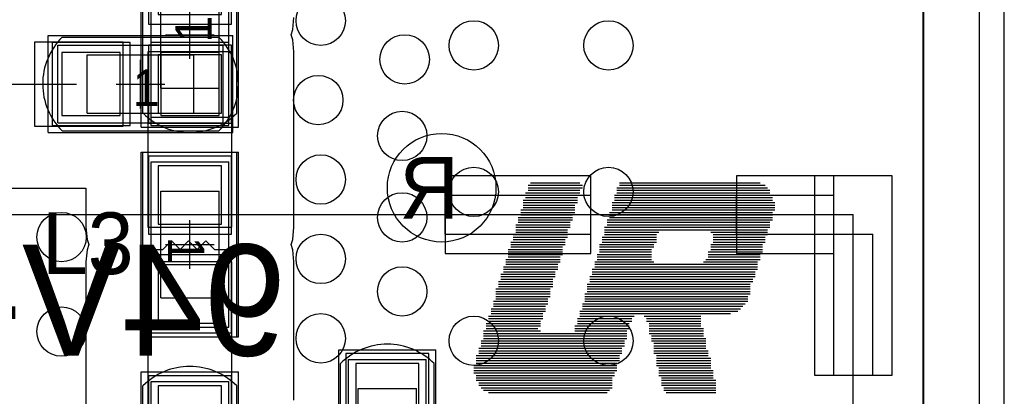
# Model space of a CAD drawing. Extents: x 772.1 to 790.6, y 469.2 to 502.5.
# Tile 12 of 14: x 779.5 to 789.6, y 486.4 to 490.3. Entities that reach past the tile are written whole.
import ezdxf

# ---------------------------------------------------------------- set-up
doc = ezdxf.new("R2010")
doc.units = 0
doc.layers.get('0').update_dxf_attribs({"linetype": 'CONTINUOUS'})
for name, color, linetype in [('BOTTOMLAYER', 5, 'CONTINUOUS'), ('BOTTOMOVERLAY', 54, 'CONTINUOUS'), ('KEEPOUTLAYER', 6, 'CONTINUOUS'), ('MECHANICAL1', 6, 'CONTINUOUS'), ('MECHANICAL15', 56, 'CONTINUOUS'), ('MECHANICAL16', 56, 'CONTINUOUS'), ('MECHANICAL2', 216, 'CONTINUOUS'), ('MIDLAYER1', 16, 'CONTINUOUS'), ('MIDLAYER2', 76, 'CONTINUOUS'), ('MULTILAYER', 9, 'CONTINUOUS'), ('TOPLAYER', 1, 'CONTINUOUS'), ('TOPOVERLAY', 2, 'CONTINUOUS'), ('TOPPASTE', 8, 'CONTINUOUS'), ('TOPSOLDER', 216, 'CONTINUOUS')]:
    doc.layers.add(name, color=color, linetype=linetype)

# ---------------------------------------------------------------- blocks, each defined once
blk = doc.blocks.new('0402C_2')
at = {"layer": 'MECHANICAL15'}
for p, q in [((-0.850001, 0.399999), (-0.850001, -0.399999)), ((-0.850001, 0.399999), (0.850001, 0.399999)), ((0.850001, 0.399999), (0.850001, -0.399999)), ((-0.850001, -0.399999), (0.850001, -0.399999))]:
    blk.add_line(p, q, dxfattribs=at)
at = {"layer": 'MECHANICAL16'}
for p, q in [((-0.950001, 0.499999), (-0.950001, -0.499999)), ((-0.950001, 0.499999), (0.950001, 0.499999)), ((0.950001, 0.499999), (0.950001, -0.499999)), ((-0.549999, 0.299999), (-0.549999, -0.299999)), ((-0.549999, 0.299999), (0.549999, 0.299999)), ((0, 0.249999), (0, -0.249999)), ((0.549999, 0.299999), (0.549999, -0.299999)), ((-0.249999, 0), (0.249999, 0)), ((-0.549999, -0.299999), (0.549999, -0.299999)), ((-0.950001, -0.499999), (0.950001, -0.499999))]:
    blk.add_line(p, q, dxfattribs=at)
at = {"layer": 'TOPLAYER'}
for p, q in [((-0.208001, 0.325001), (-0.807999, 0.325001)), ((-0.807999, 0.325001), (-0.807999, -0.325001)), ((-0.208001, -0.325001), (-0.208001, 0.325001)), ((0.807999, 0.325001), (0.208001, 0.325001)), ((0.208001, 0.325001), (0.208001, -0.325001)), ((0.807999, -0.325001), (0.807999, 0.325001)), ((-0.807999, -0.325001), (-0.208001, -0.325001)), ((0.208001, -0.325001), (0.807999, -0.325001))]:
    blk.add_line(p, q, dxfattribs=at)
at = {"layer": 'TOPOVERLAY'}
for p, q in [((-0.806265, 0.4826), (-0.807319, 0.481546)), ((-0.806265, 0.4826), (0.806265, 0.4826)), ((0.806265, 0.4826), (0.807316, 0.481548)), ((-0.806262, -0.4826), (0.806262, -0.4826))]:
    blk.add_line(p, q, dxfattribs=at)
for centre, radius, start, end in [((-0.325768, -0.000003), 0.68101, 135.000184, 225.125), ((0.325765, -0.000003), 0.681015, -45.125, 44.999816)]:
    blk.add_arc(centre, radius, start, end, dxfattribs=at)
at = {"layer": 'TOPPASTE'}
for p, q in [((-0.208001, 0.325001), (-0.807999, 0.325001)), ((-0.807999, 0.325001), (-0.807999, -0.325001)), ((-0.208001, -0.325001), (-0.208001, 0.325001)), ((0.807999, 0.325001), (0.208001, 0.325001)), ((0.208001, 0.325001), (0.208001, -0.325001)), ((0.807999, -0.325001), (0.807999, 0.325001)), ((-0.807999, -0.325001), (-0.208001, -0.325001)), ((0.208001, -0.325001), (0.807999, -0.325001))]:
    blk.add_line(p, q, dxfattribs=at)
at = {"layer": 'TOPSOLDER'}
for p, q in [((-0.106401, 0.426601), (-0.909599, 0.426601)), ((-0.909599, 0.426601), (-0.909599, -0.426601)), ((-0.106401, -0.426601), (-0.106401, 0.426601)), ((0.909599, 0.426601), (0.106401, 0.426601)), ((0.106401, 0.426601), (0.106401, -0.426601)), ((0.909599, -0.426601), (0.909599, 0.426601)), ((-0.909599, -0.426601), (-0.106401, -0.426601)), ((0.106401, -0.426601), (0.909599, -0.426601))]:
    blk.add_line(p, q, dxfattribs=at)
at = {"layer": 'MECHANICAL15'}
blk.add_text('1', height=0.375001, dxfattribs=at).set_placement((-0.082133, -0.22496))
blk = doc.blocks.new('L0402_3')
at = {"layer": 'MECHANICAL15'}
for p, q in [((0.850001, 0.399999), (-0.850001, 0.399999)), ((-0.850001, -0.399999), (-0.850001, 0.399999)), ((0.850001, -0.399999), (0.850001, 0.399999)), ((0.850001, -0.399999), (-0.850001, -0.399999))]:
    blk.add_line(p, q, dxfattribs=at)
at = {"layer": 'MECHANICAL16'}
for p, q in [((0.950001, 0.499999), (-0.950001, 0.499999)), ((-0.950001, -0.499999), (-0.950001, 0.499999)), ((0.950001, -0.499999), (0.950001, 0.499999)), ((0.549999, 0.299999), (-0.549999, 0.299999)), ((-0.549999, -0.299999), (-0.549999, 0.299999)), ((0, -0.249999), (0, 0.249999)), ((0.549999, -0.299999), (0.549999, 0.299999)), ((0.249999, 0), (-0.249999, 0)), ((0.549999, -0.299999), (-0.549999, -0.299999)), ((0.950001, -0.499999), (-0.950001, -0.499999))]:
    blk.add_line(p, q, dxfattribs=at)
at = {"layer": 'TOPLAYER'}
for p, q in [((-0.208001, 0.325001), (-0.807999, 0.325001)), ((-0.807999, 0.325001), (-0.807999, -0.325001)), ((-0.208001, -0.325001), (-0.208001, 0.325001)), ((0.807999, 0.325001), (0.208001, 0.325001)), ((0.208001, 0.325001), (0.208001, -0.325001)), ((0.807999, -0.325001), (0.807999, 0.325001)), ((-0.807999, -0.325001), (-0.208001, -0.325001)), ((0.208001, -0.325001), (0.807999, -0.325001))]:
    blk.add_line(p, q, dxfattribs=at)
at = {"layer": 'TOPOVERLAY'}
for p, q in [((-0.950001, -0.4826), (-0.950001, 0.4826)), ((0.950001, 0.4826), (-0.950001, 0.4826)), ((0.0508, 0.254), (0.0508, 0.4572)), ((0.950001, -0.4826), (0.950001, 0.4826)), ((-0.0381, 0.1651), (0.0508, 0.254)), ((0.0508, 0.0762), (-0.0381, 0.1651)), ((-0.0381, -0.0127), (0.0508, 0.0762)), ((0.0508, -0.1016), (-0.0381, -0.0127)), ((-0.0381, -0.1905), (0.0508, -0.1016)), ((0.0508, -0.2794), (-0.0381, -0.1905)), ((0.0508, -0.4572), (0.0508, -0.2794)), ((0.950001, -0.4826), (-0.950001, -0.4826))]:
    blk.add_line(p, q, dxfattribs=at)
at = {"layer": 'TOPPASTE'}
for p, q in [((-0.208001, 0.325001), (-0.807999, 0.325001)), ((-0.807999, 0.325001), (-0.807999, -0.325001)), ((-0.208001, -0.325001), (-0.208001, 0.325001)), ((0.807999, 0.325001), (0.208001, 0.325001)), ((0.208001, 0.325001), (0.208001, -0.325001)), ((0.807999, -0.325001), (0.807999, 0.325001)), ((-0.807999, -0.325001), (-0.208001, -0.325001)), ((0.208001, -0.325001), (0.807999, -0.325001))]:
    blk.add_line(p, q, dxfattribs=at)
at = {"layer": 'TOPSOLDER'}
for p, q in [((-0.106401, 0.426601), (-0.909599, 0.426601)), ((-0.909599, 0.426601), (-0.909599, -0.426601)), ((-0.106401, -0.426601), (-0.106401, 0.426601)), ((0.909599, 0.426601), (0.106401, 0.426601)), ((0.106401, 0.426601), (0.106401, -0.426601)), ((0.909599, -0.426601), (0.909599, 0.426601)), ((-0.909599, -0.426601), (-0.106401, -0.426601)), ((0.106401, -0.426601), (0.909599, -0.426601))]:
    blk.add_line(p, q, dxfattribs=at)
at = {"layer": 'MECHANICAL15'}
blk.add_text('1', height=0.375001, dxfattribs=at).set_placement((-0.082133, -0.22496))
blk = doc.blocks.new('ZY_UR_3X2_B_7')
at = {"layer": 'BOTTOMOVERLAY'}
for p, q in [((-0.5842, 1.016), (-1.0922, 1.016)), ((1.2446, 1.016), (0.0254, 1.016)), ((-0.5588, 0.9906), (-1.0922, 0.9906)), ((-0.5588, 0.9652), (-1.0922, 0.9652)), ((-0.5334, 0.9398), (-1.0922, 0.9398)), ((-0.5334, 0.9144), (-1.0922, 0.9144)), ((1.3208, 0.9652), (-0.0254, 0.9652)), ((1.3462, 0.9398), (-0.0254, 0.9398)), ((1.3462, 0.9144), (-0.0254, 0.9144)), ((1.2954, 0.9906), (0, 0.9906)), ((-0.5334, 0.889), (-1.0922, 0.889)), ((-0.5334, 0.8636), (-1.0668, 0.8636)), ((-0.508, 0.8382), (-1.0668, 0.8382)), ((-0.508, 0.8128), (-1.0668, 0.8128)), ((1.3716, 0.8382), (-0.0508, 0.8382)), ((1.397, 0.8128), (-0.0508, 0.8128)), ((1.3716, 0.889), (-0.0254, 0.889)), ((1.3716, 0.8636), (-0.0254, 0.8636)), ((-0.508, 0.7874), (-1.0668, 0.7874)), ((-0.508, 0.762), (-1.0414, 0.762)), ((-0.4826, 0.7366), (-1.0414, 0.7366)), ((-0.4826, 0.7112), (-1.0414, 0.7112)), ((1.397, 0.7874), (-0.0762, 0.7874)), ((1.397, 0.762), (-0.0762, 0.762)), ((1.397, 0.7366), (-0.0762, 0.7366)), ((1.3716, 0.7112), (-0.0762, 0.7112)), ((-0.4826, 0.6858), (-1.0414, 0.6858)), ((-0.4826, 0.6604), (-1.0414, 0.6604)), ((-0.4826, 0.635), (-1.016, 0.635)), ((-0.4572, 0.6096), (-1.016, 0.6096)), ((1.3462, 0.6096), (-0.127, 0.6096)), ((1.3716, 0.6858), (-0.1016, 0.6858)), ((1.3716, 0.6604), (-0.1016, 0.6604)), ((1.3716, 0.635), (-0.1016, 0.635)), ((-0.4572, 0.5842), (-1.016, 0.5842)), ((-0.4572, 0.5588), (-0.9906, 0.5588)), ((-0.4572, 0.5334), (-0.9906, 0.5334)), ((-0.4572, 0.508), (-0.9906, 0.508)), ((1.3208, 0.5334), (-0.1524, 0.5334)), ((1.3208, 0.508), (-0.1524, 0.508)), ((1.3462, 0.5842), (-0.127, 0.5842)), ((1.3462, 0.5588), (-0.127, 0.5588)), ((-0.4318, 0.4826), (-0.9906, 0.4826)), ((-0.4318, 0.4572), (-0.9906, 0.4572)), ((-0.4318, 0.4318), (-0.9652, 0.4318)), ((-0.4064, 0.4064), (-0.9652, 0.4064)), ((1.2954, 0.4572), (-0.1778, 0.4572)), ((1.2954, 0.4318), (-0.1778, 0.4318)), ((1.2954, 0.4064), (-0.1778, 0.4064)), ((1.3208, 0.4826), (-0.1524, 0.4826)), ((-0.4064, 0.381), (-0.9652, 0.381)), ((-0.4064, 0.3556), (-0.9652, 0.3556)), ((-0.4064, 0.3302), (-0.9398, 0.3302)), ((-0.4064, 0.3048), (-0.9398, 0.3048)), ((0.3556, 0.3556), (-0.2032, 0.3556)), ((0.3556, 0.3302), (-0.2032, 0.3302)), ((0.3302, 0.3048), (-0.2032, 0.3048)), ((0.3556, 0.381), (-0.1778, 0.381)), ((1.2954, 0.381), (0.7112, 0.381)), ((1.27, 0.3302), (0.7112, 0.3302)), ((1.27, 0.3048), (0.7112, 0.3048)), ((1.27, 0.3556), (0.7366, 0.3556)), ((0.3048, 0.2032), (-1.2446, 0.2032)), ((-0.381, 0.2794), (-0.9398, 0.2794)), ((-0.381, 0.254), (-0.9398, 0.254)), ((-0.3556, 0.2286), (-0.9398, 0.2286)), ((0.3048, 0.2286), (-0.254, 0.2286)), ((0.3302, 0.2794), (-0.2286, 0.2794)), ((0.3302, 0.254), (-0.2286, 0.254)), ((1.2446, 0.254), (0.6858, 0.254)), ((1.2446, 0.2286), (0.6858, 0.2286)), ((1.2192, 0.2032), (0.6858, 0.2032)), ((1.2446, 0.2794), (0.7112, 0.2794)), ((0.2794, 0.1016), (-1.397, 0.1016)), ((0.2794, 0.127), (-1.3716, 0.127)), ((0.2794, 0.1524), (-1.3462, 0.1524)), ((0.3048, 0.1778), (-1.3208, 0.1778)), ((1.1938, 0.1016), (0.635, 0.1016)), ((1.2192, 0.1778), (0.6604, 0.1778)), ((1.2192, 0.1524), (0.6604, 0.1524)), ((1.1938, 0.127), (0.6604, 0.127)), ((0.254, 0), (-1.4478, 0)), ((0.254, 0.0762), (-1.4224, 0.0762)), ((0.254, 0.0508), (-1.4224, 0.0508)), ((0.254, 0.0254), (-1.4224, 0.0254)), ((1.1684, 0.0254), (0.6096, 0.0254)), ((1.1684, 0), (0.6096, 0)), ((1.1938, 0.0762), (0.635, 0.0762)), ((1.1684, 0.0508), (0.635, 0.0508)), ((0.2286, -0.0254), (-1.4478, -0.0254)), ((0.2286, -0.0508), (-1.4478, -0.0508)), ((0.2286, -0.0762), (-1.4478, -0.0762)), ((1.143, -0.0762), (0.5842, -0.0762)), ((1.1684, -0.0254), (0.6096, -0.0254)), ((1.1684, -0.0508), (0.6096, -0.0508)), ((0.2032, -0.1778), (-1.4986, -0.1778)), ((0.2032, -0.127), (-1.4732, -0.127)), ((0.2032, -0.1524), (-1.4732, -0.1524)), ((0.2286, -0.1016), (-1.4478, -0.1016)), ((1.1176, -0.1778), (0.5588, -0.1778)), ((1.143, -0.1016), (0.5842, -0.1016)), ((1.143, -0.127), (0.5842, -0.127)), ((1.1176, -0.1524), (0.5842, -0.1524)), ((0.1778, -0.254), (-1.524, -0.254)), ((0.1524, -0.2794), (-1.524, -0.2794)), ((0.1778, -0.2032), (-1.4986, -0.2032)), ((0.1778, -0.2286), (-1.4986, -0.2286)), ((1.0922, -0.254), (0.5334, -0.254)), ((1.0922, -0.2794), (0.5334, -0.2794)), ((1.1176, -0.2032), (0.5588, -0.2032)), ((1.0922, -0.2286), (0.5588, -0.2286)), ((-0.9906, -0.3556), (-1.5494, -0.3556)), ((-1.016, -0.381), (-1.5494, -0.381)), ((0.1524, -0.3048), (-1.524, -0.3048)), ((-0.9652, -0.3302), (-1.524, -0.3302)), ((0.1524, -0.3302), (-0.4572, -0.3302)), ((0.127, -0.3556), (-0.4318, -0.3556)), ((0.127, -0.381), (-0.4318, -0.381)), ((1.0668, -0.3302), (0.508, -0.3302)), ((1.0668, -0.3556), (0.508, -0.3556)), ((1.0414, -0.381), (0.508, -0.381)), ((1.0668, -0.3048), (0.5334, -0.3048)), ((-1.016, -0.4318), (-1.5748, -0.4318)), ((-1.0414, -0.4572), (-1.5748, -0.4572)), ((-1.0414, -0.4826), (-1.5748, -0.4826)), ((-1.016, -0.4064), (-1.5494, -0.4064)), ((0.1016, -0.4826), (-0.4572, -0.4826)), ((0.127, -0.4064), (-0.4318, -0.4064)), ((0.1016, -0.4318), (-0.4318, -0.4318)), ((0.1016, -0.4572), (-0.4318, -0.4572)), ((1.0414, -0.4064), (0.4826, -0.4064)), ((1.0414, -0.4318), (0.4826, -0.4318)), ((1.0414, -0.4572), (0.4826, -0.4572)), ((1.016, -0.4826), (0.4826, -0.4826)), ((-1.0668, -0.5334), (-1.6002, -0.5334)), ((-1.0668, -0.5588), (-1.6002, -0.5588)), ((-1.0668, -0.5842), (-1.6002, -0.5842)), ((-1.0414, -0.508), (-1.5748, -0.508)), ((0.0762, -0.5334), (-0.4826, -0.5334)), ((0.0762, -0.5588), (-0.4826, -0.5588)), ((0.0762, -0.5842), (-0.4826, -0.5842)), ((0.1016, -0.508), (-0.4572, -0.508)), ((0.9906, -0.5842), (0.4318, -0.5842)), ((1.016, -0.508), (0.4572, -0.508)), ((1.016, -0.5334), (0.4572, -0.5334)), ((0.9906, -0.5588), (0.4572, -0.5588)), ((0.0508, -0.6858), (-1.651, -0.6858)), ((-1.0668, -0.6096), (-1.6256, -0.6096)), ((-1.0414, -0.635), (-1.6256, -0.635)), ((0.0508, -0.6604), (-1.6256, -0.6604)), ((0.0508, -0.635), (-0.508, -0.635)), ((0.0508, -0.6096), (-0.4826, -0.6096)), ((0.9652, -0.6858), (0.4064, -0.6858)), ((0.9906, -0.6096), (0.4318, -0.6096)), ((0.9652, -0.635), (0.4318, -0.635)), ((0.9652, -0.6604), (0.4318, -0.6604)), ((0.0254, -0.762), (-1.6764, -0.762)), ((0, -0.7874), (-1.6764, -0.7874)), ((0.0254, -0.7112), (-1.651, -0.7112)), ((0.0254, -0.7366), (-1.651, -0.7366)), ((0.9398, -0.762), (0.381, -0.762)), ((0.9398, -0.7874), (0.381, -0.7874)), ((0.9652, -0.7112), (0.4064, -0.7112)), ((0.9398, -0.7366), (0.4064, -0.7366)), ((-0.0254, -0.8636), (-1.7018, -0.8636)), ((-0.0254, -0.889), (-1.7018, -0.889)), ((0, -0.8128), (-1.6764, -0.8128)), ((0, -0.8382), (-1.6764, -0.8382)), ((0.9144, -0.8382), (0.3556, -0.8382)), ((0.9144, -0.8636), (0.3556, -0.8636)), ((0.889, -0.889), (0.3556, -0.889)), ((0.9144, -0.8128), (0.381, -0.8128)), ((-0.0254, -0.9144), (-1.7018, -0.9144)), ((-0.0254, -0.9398), (-1.7018, -0.9398)), ((-0.0508, -0.9652), (-1.6764, -0.9652)), ((-0.0508, -0.9906), (-1.6764, -0.9906)), ((0.889, -0.9398), (0.3302, -0.9398)), ((0.889, -0.9652), (0.3302, -0.9652)), ((0.8636, -0.9906), (0.3302, -0.9906)), ((0.889, -0.9144), (0.3556, -0.9144)), ((-0.0508, -1.016), (-1.6764, -1.016)), ((-0.0762, -1.0414), (-1.651, -1.0414)), ((-0.0762, -1.0668), (-1.651, -1.0668)), ((-0.0762, -1.0922), (-1.6256, -1.0922)), ((0.8382, -1.0922), (0.2794, -1.0922)), ((0.8636, -1.016), (0.3048, -1.016)), ((0.8636, -1.0414), (0.3048, -1.0414)), ((0.8382, -1.0668), (0.3048, -1.0668)), ((-0.1016, -1.1176), (-1.6002, -1.1176)), ((-0.1016, -1.143), (-1.5494, -1.143)), ((0.8382, -1.1176), (0.2794, -1.1176)), ((0.8128, -1.143), (0.3048, -1.143))]:
    blk.add_line(p, q, dxfattribs=at)
blk.add_circle((1.7272, -1.0922), 0.5588, dxfattribs=at)
at = {"layer": 'BOTTOMOVERLAY', "text_generation_flag": 2}
for s, height, p in [('94V-0', 1.143, (3.3274, 0.635)), ('R', 0.635, (1.5494, -0.7747))]:
    blk.add_text(s, height=height, rotation=180, dxfattribs=at).set_placement(p)
blk = doc.blocks.new('0402C_47')
at = {"layer": 'MECHANICAL15'}
for p, q in [((-0.850001, 0.399999), (0.850001, 0.399999)), ((-0.850001, 0.399999), (-0.850001, -0.399999)), ((0.850001, 0.399999), (0.850001, -0.399999)), ((-0.850001, -0.399999), (0.850001, -0.399999))]:
    blk.add_line(p, q, dxfattribs=at)
at = {"layer": 'MECHANICAL16'}
for p, q in [((-0.950001, 0.499999), (0.950001, 0.499999)), ((-0.950001, 0.499999), (-0.950001, -0.499999)), ((0.950001, 0.499999), (0.950001, -0.499999)), ((-0.549999, 0.299999), (0.549999, 0.299999)), ((-0.549999, 0.299999), (-0.549999, -0.299999)), ((0, 0.249999), (0, -0.249999)), ((0.549999, 0.299999), (0.549999, -0.299999)), ((-0.249999, 0), (0.249999, 0)), ((-0.549999, -0.299999), (0.549999, -0.299999)), ((-0.950001, -0.499999), (0.950001, -0.499999))]:
    blk.add_line(p, q, dxfattribs=at)
at = {"layer": 'TOPLAYER'}
for p, q in [((-0.208001, 0.325001), (-0.807999, 0.325001)), ((-0.807999, 0.325001), (-0.807999, -0.325001)), ((-0.208001, -0.325001), (-0.208001, 0.325001)), ((0.807999, 0.325001), (0.208001, 0.325001)), ((0.208001, 0.325001), (0.208001, -0.325001)), ((0.807999, -0.325001), (0.807999, 0.325001)), ((-0.807999, -0.325001), (-0.208001, -0.325001)), ((0.208001, -0.325001), (0.807999, -0.325001))]:
    blk.add_line(p, q, dxfattribs=at)
at = {"layer": 'TOPOVERLAY'}
for p, q in [((-0.806265, 0.4826), (-0.807319, 0.481546)), ((-0.806265, 0.4826), (0.806265, 0.4826)), ((0.806265, 0.4826), (0.807316, 0.481548)), ((-0.806262, -0.4826), (0.806262, -0.4826))]:
    blk.add_line(p, q, dxfattribs=at)
for centre, radius, start, end in [((-0.325768, -0.000003), 0.68101, 135.000184, 225.125), ((0.325765, -0.000003), 0.681015, -45.125, 44.999816)]:
    blk.add_arc(centre, radius, start, end, dxfattribs=at)
at = {"layer": 'TOPPASTE'}
for p, q in [((-0.208001, 0.325001), (-0.807999, 0.325001)), ((-0.807999, 0.325001), (-0.807999, -0.325001)), ((-0.208001, -0.325001), (-0.208001, 0.325001)), ((0.807999, 0.325001), (0.208001, 0.325001)), ((0.208001, 0.325001), (0.208001, -0.325001)), ((0.807999, -0.325001), (0.807999, 0.325001)), ((-0.807999, -0.325001), (-0.208001, -0.325001)), ((0.208001, -0.325001), (0.807999, -0.325001))]:
    blk.add_line(p, q, dxfattribs=at)
at = {"layer": 'TOPSOLDER'}
for p, q in [((-0.106401, 0.426601), (-0.909599, 0.426601)), ((-0.909599, 0.426601), (-0.909599, -0.426601)), ((-0.106401, -0.426601), (-0.106401, 0.426601)), ((0.909599, 0.426601), (0.106401, 0.426601)), ((0.106401, 0.426601), (0.106401, -0.426601)), ((0.909599, -0.426601), (0.909599, 0.426601)), ((-0.909599, -0.426601), (-0.106401, -0.426601)), ((0.106401, -0.426601), (0.909599, -0.426601))]:
    blk.add_line(p, q, dxfattribs=at)
at = {"layer": 'MECHANICAL15'}
blk.add_text('1', height=0.375001, dxfattribs=at).set_placement((-0.082133, -0.22496))
blk = doc.blocks.new('0402C_49')
at = {"layer": 'MECHANICAL15'}
for p, q in [((0.850001, 0.399999), (-0.850001, 0.399999)), ((-0.850001, -0.399999), (-0.850001, 0.399999)), ((0.850001, -0.399999), (0.850001, 0.399999)), ((0.850001, -0.399999), (-0.850001, -0.399999))]:
    blk.add_line(p, q, dxfattribs=at)
at = {"layer": 'MECHANICAL16'}
for p, q in [((0.950001, 0.499999), (-0.950001, 0.499999)), ((-0.950001, -0.499999), (-0.950001, 0.499999)), ((0.950001, -0.499999), (0.950001, 0.499999)), ((0.549999, 0.299999), (-0.549999, 0.299999)), ((-0.549999, -0.299999), (-0.549999, 0.299999)), ((0, -0.249999), (0, 0.249999)), ((0.549999, -0.299999), (0.549999, 0.299999)), ((0.249999, 0), (-0.249999, 0)), ((0.549999, -0.299999), (-0.549999, -0.299999)), ((0.950001, -0.499999), (-0.950001, -0.499999))]:
    blk.add_line(p, q, dxfattribs=at)
at = {"layer": 'TOPLAYER'}
for p, q in [((-0.208001, 0.325001), (-0.807999, 0.325001)), ((-0.807999, 0.325001), (-0.807999, -0.325001)), ((-0.208001, -0.325001), (-0.208001, 0.325001)), ((0.807999, 0.325001), (0.208001, 0.325001)), ((0.208001, 0.325001), (0.208001, -0.325001)), ((0.807999, -0.325001), (0.807999, 0.325001)), ((-0.807999, -0.325001), (-0.208001, -0.325001)), ((0.208001, -0.325001), (0.807999, -0.325001))]:
    blk.add_line(p, q, dxfattribs=at)
at = {"layer": 'TOPOVERLAY'}
for p, q in [((-0.807319, 0.481546), (-0.806265, 0.4826)), ((0.806265, 0.4826), (-0.806265, 0.4826)), ((0.807316, 0.481548), (0.806265, 0.4826)), ((0.806262, -0.4826), (-0.806262, -0.4826))]:
    blk.add_line(p, q, dxfattribs=at)
for centre, radius, start, end in [((-0.325768, -0.000003), 0.68101, -224.999816, -134.875), ((0.325765, -0.000003), 0.681015, -45.125, 44.999816)]:
    blk.add_arc(centre, radius, start, end, dxfattribs=at)
at = {"layer": 'TOPPASTE'}
for p, q in [((-0.208001, 0.325001), (-0.807999, 0.325001)), ((-0.807999, 0.325001), (-0.807999, -0.325001)), ((-0.208001, -0.325001), (-0.208001, 0.325001)), ((0.807999, 0.325001), (0.208001, 0.325001)), ((0.208001, 0.325001), (0.208001, -0.325001)), ((0.807999, -0.325001), (0.807999, 0.325001)), ((-0.807999, -0.325001), (-0.208001, -0.325001)), ((0.208001, -0.325001), (0.807999, -0.325001))]:
    blk.add_line(p, q, dxfattribs=at)
at = {"layer": 'TOPSOLDER'}
for p, q in [((-0.106401, 0.426601), (-0.909599, 0.426601)), ((-0.909599, 0.426601), (-0.909599, -0.426601)), ((-0.106401, -0.426601), (-0.106401, 0.426601)), ((0.909599, 0.426601), (0.106401, 0.426601)), ((0.106401, 0.426601), (0.106401, -0.426601)), ((0.909599, -0.426601), (0.909599, 0.426601)), ((-0.909599, -0.426601), (-0.106401, -0.426601)), ((0.106401, -0.426601), (0.909599, -0.426601))]:
    blk.add_line(p, q, dxfattribs=at)
at = {"layer": 'MECHANICAL15'}
blk.add_text('1', height=0.375001, dxfattribs=at).set_placement((-0.082133, -0.22496))
blk = doc.blocks.new('0402C_53')
at = {"layer": 'MECHANICAL15'}
for p, q in [((-0.850001, -0.399999), (-0.850001, 0.399999)), ((-0.850001, 0.399999), (0.850001, 0.399999)), ((0.850001, -0.399999), (0.850001, 0.399999)), ((-0.850001, -0.399999), (0.850001, -0.399999))]:
    blk.add_line(p, q, dxfattribs=at)
at = {"layer": 'MECHANICAL16'}
for p, q in [((-0.950001, -0.499999), (-0.950001, 0.499999)), ((-0.950001, 0.499999), (0.950001, 0.499999)), ((0.950001, -0.499999), (0.950001, 0.499999)), ((-0.549999, -0.299999), (-0.549999, 0.299999)), ((-0.549999, 0.299999), (0.549999, 0.299999)), ((0, -0.249999), (0, 0.249999)), ((0.549999, -0.299999), (0.549999, 0.299999)), ((-0.249999, 0), (0.249999, 0)), ((-0.549999, -0.299999), (0.549999, -0.299999)), ((-0.950001, -0.499999), (0.950001, -0.499999))]:
    blk.add_line(p, q, dxfattribs=at)
at = {"layer": 'TOPLAYER'}
for p, q in [((-0.208001, 0.325001), (-0.807999, 0.325001)), ((-0.807999, 0.325001), (-0.807999, -0.325001)), ((-0.208001, -0.325001), (-0.208001, 0.325001)), ((0.807999, 0.325001), (0.208001, 0.325001)), ((0.208001, 0.325001), (0.208001, -0.325001)), ((0.807999, -0.325001), (0.807999, 0.325001)), ((-0.807999, -0.325001), (-0.208001, -0.325001)), ((0.208001, -0.325001), (0.807999, -0.325001))]:
    blk.add_line(p, q, dxfattribs=at)
at = {"layer": 'TOPOVERLAY'}
for p, q in [((-0.807319, 0.481546), (-0.806265, 0.4826)), ((-0.806265, 0.4826), (0.806265, 0.4826)), ((0.806265, 0.4826), (0.807316, 0.481548)), ((-0.806262, -0.4826), (0.806262, -0.4826))]:
    blk.add_line(p, q, dxfattribs=at)
for centre, radius, start, end in [((-0.325768, -0.000003), 0.68101, -224.999816, -134.875), ((0.325765, -0.000003), 0.681015, -45.125, -315.000184)]:
    blk.add_arc(centre, radius, start, end, dxfattribs=at)
at = {"layer": 'TOPPASTE'}
for p, q in [((-0.208001, 0.325001), (-0.807999, 0.325001)), ((-0.807999, 0.325001), (-0.807999, -0.325001)), ((-0.208001, -0.325001), (-0.208001, 0.325001)), ((0.807999, 0.325001), (0.208001, 0.325001)), ((0.208001, 0.325001), (0.208001, -0.325001)), ((0.807999, -0.325001), (0.807999, 0.325001)), ((-0.807999, -0.325001), (-0.208001, -0.325001)), ((0.208001, -0.325001), (0.807999, -0.325001))]:
    blk.add_line(p, q, dxfattribs=at)
at = {"layer": 'TOPSOLDER'}
for p, q in [((-0.106401, 0.426601), (-0.909599, 0.426601)), ((-0.909599, 0.426601), (-0.909599, -0.426601)), ((-0.106401, -0.426601), (-0.106401, 0.426601)), ((0.909599, 0.426601), (0.106401, 0.426601)), ((0.106401, 0.426601), (0.106401, -0.426601)), ((0.909599, -0.426601), (0.909599, 0.426601)), ((-0.909599, -0.426601), (-0.106401, -0.426601)), ((0.106401, -0.426601), (0.909599, -0.426601))]:
    blk.add_line(p, q, dxfattribs=at)
at = {"layer": 'MECHANICAL15'}
blk.add_text('1', height=0.375001, dxfattribs=at).set_placement((-0.082133, -0.22496))

msp = doc.modelspace()

# ---------------------------------------------------------------- linework, layer by layer
at = {"layer": 'BOTTOMLAYER'}
msp.add_line((788.771105, 496.642202), (788.771105, 484.324688), dxfattribs=at)
for centre in [(782.574, 490.313127), (784.1488, 490.059134), (785.534911, 490.059134), (783.4376, 489.9152), (782.5486, 489.496095), (783.4122, 489.1278), (782.574, 488.679063), (784.1488, 488.552068), (785.534911, 488.552068), (783.4122, 488.2896), (779.907, 488.0864), (782.574, 487.862032), (783.4122, 487.5276), (779.907, 487.11485), (782.574, 487.045), (784.1488, 487.0196), (785.534911, 487.0196)]:
    msp.add_circle(centre, 0.254, dxfattribs=at)
at = {"layer": 'KEEPOUTLAYER'}
msp.add_line((789.353801, 483.8954), (789.353801, 502.484199), dxfattribs=at)
at = {"layer": 'MECHANICAL1'}
msp.add_line((789.607801, 484.1494), (789.607801, 502.484199), dxfattribs=at)
at = {"layer": 'MECHANICAL2'}
for p, q in [((783.853804, 488.517408), (785.353806, 488.517408)), ((783.853804, 488.117408), (783.853804, 488.517408)), ((785.353806, 488.117408), (785.353806, 488.517408)), ((786.853806, 488.517408), (787.853807, 488.517408)), ((786.853806, 488.117408), (786.853806, 488.517408)), ((787.853807, 486.667406), (787.853807, 488.517408)), ((774.6538, 488.317408), (788.053806, 488.317408)), ((788.053806, 471.817398), (788.053806, 488.317408)), ((783.853804, 488.117408), (785.353806, 488.117408)), ((786.853806, 488.117408), (788.253806, 488.117408)), ((788.253806, 486.667406), (788.253806, 488.117408)), ((787.853807, 486.667406), (788.253806, 486.667406))]:
    msp.add_line(p, q, dxfattribs=at)
at = {"layer": 'MIDLAYER1'}
msp.add_line((788.777368, 496.642202), (788.777368, 483.895403), dxfattribs=at)
for centre in [(782.574, 490.313127), (784.1488, 490.059134), (785.534911, 490.059134), (783.4376, 489.9152), (782.5486, 489.496095), (783.4122, 489.1278), (782.574, 488.679063), (784.1488, 488.552068), (785.534911, 488.552068), (783.4122, 488.2896), (779.907, 488.0864), (782.574, 487.862032), (783.4122, 487.5276), (779.907, 487.11485), (782.574, 487.045), (784.1488, 487.0196), (785.534911, 487.0196)]:
    msp.add_circle(centre, 0.254, dxfattribs=at)
at = {"layer": 'MIDLAYER2'}
msp.add_line((788.777368, 496.642202), (788.777368, 483.895403), dxfattribs=at)
for centre in [(782.574, 490.313127), (784.1488, 490.059134), (785.534911, 490.059134), (783.4376, 489.9152), (782.5486, 489.496095), (783.4122, 489.1278), (782.574, 488.679063), (784.1488, 488.552068), (785.534911, 488.552068), (783.4122, 488.2896), (779.907, 488.0864), (782.574, 487.862032), (783.4122, 487.5276), (779.907, 487.11485), (782.574, 487.045), (784.1488, 487.0196), (785.534911, 487.0196)]:
    msp.add_circle(centre, 0.254, dxfattribs=at)
at = {"layer": 'MULTILAYER'}
for centre in [(782.574, 490.313127), (784.1488, 490.059134), (785.534911, 490.059134), (783.4376, 489.9152), (782.5486, 489.496095), (783.4122, 489.1278), (782.574, 488.679063), (784.1488, 488.552068), (785.534911, 488.552068), (783.4122, 488.2896), (779.907, 488.0864), (782.574, 487.862032), (783.4122, 487.5276), (779.907, 487.11485), (782.574, 487.045), (784.1488, 487.0196), (785.534911, 487.0196)]:
    msp.add_circle(centre, 0.254, dxfattribs=at)
at = {"layer": 'TOPLAYER'}
for p, q in [((788.777368, 496.642202), (788.777368, 484.16212)), ((782.285413, 490.222517), (782.297673, 490.347)), ((782.269241, 490.1692), (782.285413, 490.222517)), ((782.285413, 490.115883), (782.269241, 490.1692)), ((780.542, 490.093), (779.6276, 490.093)), ((779.6276, 490.093), (779.6276, 489.2294)), ((780.542, 489.2294), (780.542, 490.093)), ((782.297673, 489.9914), (782.285413, 490.115883)), ((780.796, 489.9914), (780.796, 488.188)), ((781.6596, 489.9914), (780.796, 489.9914)), ((781.6596, 488.188), (781.6596, 489.9914)), ((782.297673, 488.188), (782.297673, 489.9914)), ((778.929783, 489.6612), (780.0594, 489.6612)), ((779.6276, 489.2294), (780.542, 489.2294)), ((785.353801, 488.717407), (783.853804, 488.717407)), ((783.853804, 488.717407), (783.853804, 487.917409)), ((785.353801, 487.917409), (785.353801, 488.717407)), ((787.853804, 488.71741), (786.853811, 488.71741)), ((786.853811, 488.71741), (786.853811, 487.917411)), ((787.653809, 488.717407), (787.653809, 486.667409)), ((788.453808, 488.717407), (787.653809, 488.717407)), ((787.853804, 487.917411), (787.853804, 488.71741)), ((788.453808, 486.667409), (788.453808, 488.717407)), ((778.929783, 488.591101), (780.0594, 488.591101)), ((780.0594, 488.591101), (780.062273, 488.591327)), ((780.062273, 488.591327), (780.157927, 488.591327)), ((780.157927, 488.591327), (780.157927, 488.188)), ((780.157927, 488.188), (780.170187, 488.063517)), ((780.796, 488.188), (781.6596, 488.188)), ((782.285413, 488.063517), (782.297673, 488.188)), ((780.170187, 488.063517), (780.186359, 488.0102)), ((782.269241, 488.0102), (782.285413, 488.063517)), ((780.170187, 487.956883), (780.157927, 487.8324)), ((780.186359, 488.0102), (780.170187, 487.956883)), ((782.285413, 487.956883), (782.269241, 488.0102)), ((782.297673, 487.8324), (782.285413, 487.956883)), ((780.157927, 487.8324), (780.157927, 485.9274)), ((780.796, 487.8324), (780.796, 485.9274)), ((781.6596, 487.8324), (780.796, 487.8324)), ((781.6596, 485.9274), (781.6596, 487.8324)), ((782.297673, 486.40733), (782.297673, 487.8324)), ((783.853804, 487.917409), (785.353801, 487.917409)), ((786.853811, 487.917411), (787.853804, 487.917411)), ((787.653809, 486.667409), (788.453808, 486.667409))]:
    msp.add_line(p, q, dxfattribs=at)
for centre in [(782.574, 490.313127), (784.1488, 490.059134), (785.534911, 490.059134), (783.4376, 489.9152), (782.5486, 489.496095), (783.4122, 489.1278), (782.574, 488.679063), (784.1488, 488.552068), (785.534911, 488.552068), (783.4122, 488.2896), (779.907, 488.0864), (782.574, 487.862032), (783.4122, 487.5276), (779.907, 487.11485), (782.574, 487.045), (784.1488, 487.0196), (785.534911, 487.0196)]:
    msp.add_circle(centre, 0.254, dxfattribs=at)
at = {"layer": 'TOPOVERLAY'}
msp.add_line((785.597009, 488.31741), (786.509001, 488.31741), dxfattribs=at)
at = {"layer": 'TOPPASTE'}
for p, q in [((785.353801, 488.717407), (783.853804, 488.717407)), ((783.853804, 488.717407), (783.853804, 487.917409)), ((785.353801, 487.917409), (785.353801, 488.717407)), ((787.853804, 488.71741), (786.853811, 488.71741)), ((786.853811, 488.71741), (786.853811, 487.917411)), ((787.653809, 488.717407), (787.653809, 486.667409)), ((788.453808, 488.717407), (787.653809, 488.717407)), ((787.853804, 487.917411), (787.853804, 488.71741)), ((788.453808, 486.667409), (788.453808, 488.717407)), ((783.853804, 487.917409), (785.353801, 487.917409)), ((786.853811, 487.917411), (787.853804, 487.917411)), ((787.653809, 486.667409), (788.453808, 486.667409))]:
    msp.add_line(p, q, dxfattribs=at)
at = {"layer": 'TOPSOLDER'}
for p, q in [((785.353801, 488.717407), (783.853804, 488.717407)), ((783.853804, 488.717407), (783.853804, 487.917409)), ((785.353801, 487.917409), (785.353801, 488.717407)), ((787.853804, 488.71741), (786.853811, 488.71741)), ((786.853811, 488.71741), (786.853811, 487.917411)), ((787.653809, 488.717407), (787.653809, 486.667409)), ((788.453808, 488.717407), (787.653809, 488.717407)), ((787.853804, 487.917411), (787.853804, 488.71741)), ((788.453808, 486.667409), (788.453808, 488.717407)), ((783.853804, 487.917409), (785.353801, 487.917409)), ((786.853811, 487.917411), (787.853804, 487.917411)), ((787.653809, 486.667409), (788.453808, 486.667409))]:
    msp.add_line(p, q, dxfattribs=at)

# ---------------------------------------------------------------- block references
for name, p, rotation in [('0402C_2', (781.2278, 490.1692), 90), ('0402C_53', (780.7198, 489.6612), 360), ('ZY_UR_3X2_B_7', (785.5458, 487.5022), 180), ('L0402_3', (781.2278, 488.0102), 270), ('0402C_47', (783.2598, 485.9782), 90), ('0402C_49', (781.2278, 485.7496), 270)]:
    msp.add_blockref(name, p, dxfattribs=dict(rotation=rotation))

# ---------------------------------------------------------------- texts
at = {"layer": 'TOPOVERLAY'}
msp.add_text('L3', height=0.635, rotation=360, dxfattribs=at).set_placement((779.7038, 487.7054))

doc.saveas('drawing.dxf')
